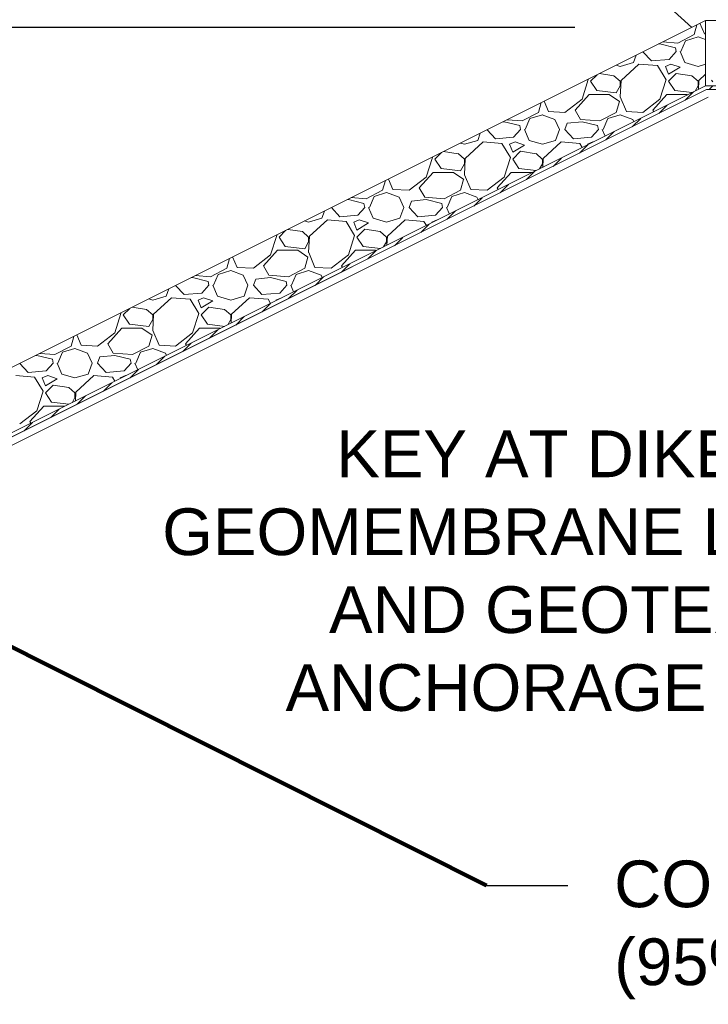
# Model space of a CAD drawing. Header units: inches. Extents: x -981 to -621, y 39 to 285.
# Tile 12 of 19: x -763 to -741, y 235 to 266. Entities that reach past the tile are written whole.
import ezdxf

# ---------------------------------------------------------------- set-up
doc = ezdxf.new("R2010")
doc.units = ezdxf.units.IN
doc.header["$MEASUREMENT"] = 0
doc.layers.get('DefPoints').update_dxf_attribs({"lineweight": 0})
for name, color, linetype, lineweight in [('C-Detl-Grph-Wt 0', 4, 'Continuous', 0), ('G-ANNO-DIMS', 2, 'Continuous', 0), ('G-ANNO-NOTE', 4, 'Continuous', 30), ('G-ANNO-PATT', 250, 'Continuous', 0)]:
    doc.layers.add(name, color=color, linetype=linetype, lineweight=lineweight)
doc.layers.add('G-ANNO-NPLT', color=2, linetype='Continuous', lineweight=0, plot=False)
doc.styles.add("AEC_AC_05ArchDims-CC_1_1'", font='arial.ttf', dxfattribs={"height": 1.5})
doc.styles.add('Style-Arial', font='arial.ttf')
doc.dimstyles.new("AEC_AC_05_Arch-Dims_1_1'", dxfattribs={"dimtxt": 1.5, "dimasz": 2.25, "dimexe": 0.75, "dimexo": 0.75, "dimgap": 0.75, "dimtad": 1, "dimdec": 4, "dimzin": 15, "dimdsep": 46, "dimlunit": 4, "dimtxsty": "AEC_AC_05ArchDims-CC_1_1'", "dimcen": 0.09, "dimclrd": 256, "dimclre": 256, "dimazin": 2, "dimtfac": 0.7, "dimtdec": 4, "dimtix": 1, "dimtmove": 1, "dimatfit": 3, "dimfxl": 1, "dimfrac": 1, "dimtolj": 1, "dimtzin": 15, "dimlwd": 30, "dimlwe": 30, "dimarcsym": 0})
doc.dimstyles.new('USACE ARROW DIM SET', dxfattribs={"dimtxt": 1.5, "dimasz": 2.82, "dimexe": 0.75, "dimexo": 0.75, "dimgap": 0.75, "dimtad": 1, "dimdec": 3, "dimzin": 15, "dimdsep": 46, "dimtxsty": 'Style-Arial', "dimcen": 1.08, "dimclrd": 256, "dimclre": 256, "dimazin": 2, "dimtfac": 1, "dimtdec": 3, "dimtmove": 1, "dimatfit": 1, "dimfxl": 1, "dimtzin": 15, "dimlwd": -1, "dimarcsym": 0})

# ---------------------------------------------------------------- blocks, each defined once
blk = doc.blocks.new('*D62')
at = {"layer": 'DefPoints', "color": 0, "transparency": 16777216}
for p in [(-744.82, 266.131), (-810.977, 231.855), (-810.37, 231.855)]:
    blk.add_point(p, dxfattribs=at)
at = {"layer": 'G-ANNO-DIMS', "lineweight": 30, "transparency": 16777216}
for p, q in [((-745.57, 266.131), (-811.727, 266.131)), ((-810.977, 263.881), (-810.977, 234.105)), ((-811.12, 231.855), (-811.727, 231.855))]:
    blk.add_line(p, q, dxfattribs=at)
at = {"layer": 'G-ANNO-DIMS', "transparency": 16777216}
for points in [[(-811.352, 263.881), (-810.602, 263.881), (-810.977, 266.131)], [(-811.352, 234.105), (-810.602, 234.105), (-810.977, 231.855)]]:
    blk.add_solid(points, dxfattribs=at)
at = {"layer": 'G-ANNO-DIMS', "color": 0, "lineweight": 30, "transparency": 16777216, "insert": (-812.493, 248.993), "char_height": 1.5, "attachment_point": 5, "rotation": 90, "style": "AEC_AC_05ArchDims-CC_1_1'"}
blk.add_mtext('\\A1;6\'-0" MAX', dxfattribs=at)

msp = doc.modelspace()

# ---------------------------------------------------------------- hatches: boundary and pattern name
at = {"layer": 'G-ANNO-PATT', "linetype": 'Continuous', "lineweight": 18}
h = msp.add_hatch(dxfattribs=at)
h.set_pattern_fill('CONC', color=256, style=0, pattern_type=2)
h.set_pattern_definition([(191.332, (-733.6654, 269.7545), (-15.94879, -3.99507), [0.2134, -20.11895]), (286.668, (-733.87464, 269.71253), (-3.987197, 11.985213), [0.19836, -41.50462]), (56.362, (-733.8177, 269.5225), (-3.9872, -3.99507), [0.2775, -14.1182]), (0, (-735.2305, 270.046), (-3.9872, -3.9951), [0.3741, -3.6131]), (130.5454, (-734.85643, 270.0461), (-3.987197, 3.995071), [0.30606, -36.49594]), (233.184, (-735.0554, 270.2787), (-7.974394, -11.98521), [0.29114, -19.67004]), (45.057, (-731.614, 270.8983), (2e-07, -3.9951), [0.2887, -5.3557]), (270, (-731.4102, 271.1026), (-3.9872, 3.9951), [0.1893, -3.8057]), (185.2046, (-731.41023, 270.9133), (-39.871967, -3.995071), [0.20446, -43.83628]), (350.5193, (-731.828, 272.0997), (-3.987197, 6e-07), [0.06324, -24.1912]), (330.8974, (-732.29185, 271.2527), (-27.910377, 15.980283), [0.06325, -41.0066]), (311.13, (-734.70667, 271.962), (-3.987197, 3.99507), [0.06325, -42.36866]), (11.332, (-731.6813, 269.9327), (-15.948787, -3.99507), [0.06325, -20.2691]), (31.014, (-733.0328, 270.1837), (-7.974394, -3.99507), [0.06325, -23.19807]), (350.519, (-731.7338, 268.8527), (-3.987197, 6e-07), [0.06324, -24.1912]), (311.13, (-733.2265, 268.41988), (-3.987197, 3.99507), [0.06325, -42.36866]), (110.519, (-735.077, 268.348), (-3.987197, 11.985212), [0.06325, -34.06237]), (31.0136, (-735.092, 269.6834), (-7.974394, -3.99507), [0.06325, -23.19807]), (71.599, (-734.6305, 270.6922), (-3.9872, -7.99014), [0.06324, -12.5678]), (311.13, (-732.78718, 272.34136), (-3.987197, 3.99507), [0.06325, -42.36866]), (45.057, (-734.8935, 268.6646), (2e-07, -3.9951), [0.451, -5.1933]), (270, (-734.575, 268.984), (-3.9872, 3.9951), [0.2958, -3.6992]), (185.2046, (-734.57488, 268.688), (-39.871967, -3.995071), [0.31946, -43.72128]), (0, (-732.2123, 269.0975), (-3.9872, -3.995), [0.3741, -3.6131]), (130.5454, (-731.83822, 269.0975), (-3.987197, 3.995071), [0.30606, -36.49594]), (233.184, (-732.0372, 269.3301), (-7.974394, -11.98521), [0.29114, -19.67004]), (151.342, (-732.90836, 270.64656), (-35.884771, 19.975354), [0.2134, -49.76868]), (246.8423, (-733.0956, 270.7489), (-3.987197, -7.990141), [0.19832, -30.21793]), (16.7304, (-733.1736, 270.56656), (-27.910378, -7.990142), [0.27705, -41.3573]), (131.931, (-734.94546, 272.0481), (-31.897574, 35.955636), [0.2134, -53.4874]), (227.7826, (-735.08805, 272.20686), (-3.9871967, -3.995071), [0.19614, -59.14192]), (354.7954, (-735.21985, 272.0616), (-39.871967, 3.995071), [0.27472, -43.76602]), (31.0136, (-733.6433, 271.96), (-7.974394, -3.99507), [0.06325, -23.19807]), (31.0136, (-733.2121, 271.1839), (-7.974394, -3.99507), [0.06325, -23.19807]), (31.014, (-734.0572, 268.9763), (-7.974394, -3.99507), [0.06325, -23.19807]), (31.014, (-732.5395, 269.5972), (-7.974394, -3.99507), [0.06325, -23.19807]), (31.0136, (-731.2977, 271.5978), (-7.974394, -3.99507), [0.06325, -23.19807]), (191.332, (-734.2173, 271.3584), (-15.948787, -3.99507), [0.2134, -20.11895]), (286.668, (-734.42654, 271.3165), (-3.987197, 11.985213), [0.19836, -41.50462]), (56.362, (-734.3696, 271.1265), (-3.9872, -3.99507), [0.2775, -14.1182]), (45.057, (-732.8239, 271.976), (2e-07, -3.9951), [0.451, -5.1933]), (270, (-732.5053, 272.2953), (-3.9872, 3.9951), [0.2958, -3.6992]), (185.2046, (-732.50525, 271.9994), (-39.871967, -3.995071), [0.31946, -43.72128]), (31.014, (-731.77375, 268.4245), (-7.974394, -3.99507), [0.06325, -23.19807]), (330.8974, (-732.8955, 268.80365), (-27.910377, 15.980283), [0.06325, -41.0066])])
h.paths.add_polyline_path([(-741.37584, 266.35276), (-724.15736, 266.35276), (-724.15736, 264.25189), (-741.37584, 264.25189)])
at = {"layer": 'G-ANNO-PATT'}
h = msp.add_hatch(dxfattribs=at)
h.set_pattern_fill('MSTN', color=256, style=0, pattern_type=2)
h.set_pattern_definition([(45, (-856.63036, 234.46882), (-0.212132, 0.212132), [])])
h.paths.add_polyline_path([(-807.63749, 230.98767), (-809.89087, 228.4033), (-856.62959, 227.93692), (-856.63079, 228.05692), (-810.01069, 228.52211), (-807.69095, 231.09462), (-741.37584, 264.25189), (-730.15337, 264.25189), (-730.15337, 264.13189), (-741.34752, 264.13189)])

# ---------------------------------------------------------------- linework, layer by layer
at = {"layer": 'C-Detl-Grph-Wt 0'}
for p, q in [((-810.36987, 231.85494, -3.47441), (-741.37584, 266.35276, -3.47441)), ((-806.15839, 231.72804, -3.47441), (-741.34752, 264.13189, -3.47441))]:
    msp.add_line(p, q, dxfattribs=at)
at = {"layer": 'C-Detl-Grph-Wt 0', "elevation": -3.47441, "flags": 128}
msp.add_lwpolyline([(-856.63079, 228.05692), (-810.01069, 228.52211), (-810.01069, 228.52211), (-810.01069, 228.52211), (-807.69095, 231.09462), (-741.37584, 264.25189), (-730.15337, 264.25189), (-730.15337, 264.13189), (-741.34752, 264.13189), (-807.63749, 230.98767), (-809.89087, 228.4033), (-809.89087, 228.4033), (-809.89087, 228.4033), (-856.62959, 227.93692), (-856.63079, 228.05692)], close=True, dxfattribs=at)
msp.add_lwpolyline([(-807.53017, 230.77304), (-741.29086, 263.89189)], dxfattribs=at)
at = {"layer": 'C-Detl-Grph-Wt 0'}
msp.add_3dface([(-741.37584, 266.35276, -3.47441), (-724.15736, 266.35276, -3.47441), (-724.15736, 264.25189, -3.47441), (-741.37584, 264.25189, -3.47441)], dxfattribs=at)
at = {"layer": 'G-ANNO-NOTE'}
msp.add_line((-748.41285, 238.5838, 3.56299), (-745.79761, 238.5838, 3.56299), dxfattribs=at)
at = {"layer": 'G-ANNO-NOTE', "elevation": -3.47441, "flags": 128}
msp.add_lwpolyline([(-741.82022, 266.13056), (-744.79364, 268.8344), (-762.72423, 268.8344)], dxfattribs=at)
at = {"layer": 'G-ANNO-NPLT'}
msp.add_3dface([(-620.8441, 285.13311, -3.51772), (-980.8441, 285.13311, -3.51772), (-980.8441, 39.13311, -3.51772), (-620.8441, 39.13311, -3.51772)], dxfattribs=at)
at = {"layer": 'G-ANNO-PATT'}
for p, q in [((-741.65387, 266.21374, -3.47441), (-741.74309, 265.90145, -3.47441)), ((-741.55893, 266.26121, -3.47441), (-741.41792, 265.92632, -3.47441)), ((-741.74306, 265.90138, -3.47441), (-742.26806, 265.62638, -3.47441)), ((-742.01806, 265.70134, -3.47441), (-741.61806, 265.82634, -3.47441)), ((-741.6181, 265.82642, -3.47441), (-741.37584, 265.73557, -3.47441)), ((-741.41815, 265.92642, -3.47441), (-741.37584, 265.9244, -3.47441)), ((-742.843, 265.60139, -3.47441), (-742.88803, 265.59665, -3.47441)), ((-742.34302, 265.47636, -3.47441), (-742.84302, 265.60136, -3.47441)), ((-742.26792, 265.62636, -3.47441), (-742.75127, 265.66502, -3.47441)), ((-742.3181, 265.3514, -3.47441), (-742.3431, 265.4764, -3.47441)), ((-742.16804, 265.35144, -3.47441), (-742.01804, 265.70144, -3.47441)), ((-743.693, 265.00168, -3.47441), (-743.60932, 265.23599, -3.47441)), ((-743.11823, 265.05169, -3.47441), (-743.38842, 265.34645, -3.47441)), ((-742.31803, 265.35132, -3.47441), (-742.54303, 265.10132, -3.47441)), ((-742.19303, 265.35128, -3.47441), (-742.04303, 265.00128, -3.47441)), ((-744.25064, 264.91532, -3.47441), (-744.11806, 264.87633, -3.47441)), ((-744.11806, 264.87636, -3.47441), (-743.69306, 265.00136, -3.47441)), ((-743.51795, 264.95146, -3.47441), (-744.09295, 264.42646, -3.47441)), ((-742.91811, 264.90143, -3.47441), (-743.51811, 264.95143, -3.47441)), ((-742.54311, 265.10137, -3.47441), (-743.11811, 265.05137, -3.47441)), ((-742.64321, 264.45125, -3.47441), (-742.91821, 264.90125, -3.47441)), ((-742.66811, 264.87638, -3.47441), (-742.56811, 264.62638, -3.47441)), ((-742.49305, 264.95138, -3.47441), (-742.66805, 264.87638, -3.47441)), ((-742.56806, 264.62638, -3.47441), (-742.19306, 264.85138, -3.47441)), ((-742.19307, 264.85136, -3.47441), (-742.49307, 264.95136, -3.47441)), ((-742.04306, 265.00133, -3.47441), (-741.61806, 264.87633, -3.47441)), ((-741.61806, 264.87637, -3.47441), (-741.37584, 264.9476, -3.47441)), ((-744.85759, 264.61184, -3.47441), (-745.06807, 264.40136, -3.47441)), ((-744.31796, 264.57635, -3.47441), (-744.78767, 264.64681, -3.47441)), ((-744.11821, 264.40145, -3.47441), (-744.31821, 264.57645, -3.47441)), ((-742.31807, 264.65136, -3.47441), (-742.56807, 264.40136, -3.47441)), ((-741.81795, 264.57635, -3.47441), (-742.31795, 264.65135, -3.47441)), ((-741.61822, 264.40145, -3.47441), (-741.81822, 264.57645, -3.47441)), ((-741.37584, 264.62469, -3.47441), (-741.59294, 264.42647, -3.47441)), ((-745.34298, 263.82662, -3.47441), (-745.14298, 264.45162, -3.47441)), ((-745.1432, 264.45125, -3.47441), (-745.15152, 264.46487, -3.47441)), ((-745.06808, 264.40138, -3.47441), (-744.86808, 264.10138, -3.47441)), ((-744.24307, 264.02649, -3.47441), (-744.11807, 264.25149, -3.47441)), ((-744.11806, 264.25138, -3.47441), (-744.11806, 264.40138, -3.47441)), ((-744.09299, 264.42653, -3.47441), (-744.11799, 263.90153, -3.47441)), ((-742.84298, 263.82663, -3.47441), (-742.64298, 264.45163, -3.47441)), ((-742.56808, 264.40138, -3.47441), (-742.36808, 264.10138, -3.47441)), ((-741.71093, 264.08435, -3.47441), (-741.61807, 264.25149, -3.47441)), ((-741.61806, 264.25138, -3.47441), (-741.61806, 264.40138, -3.47441)), ((-741.59299, 264.42654, -3.47441), (-741.6068, 264.13642, -3.47441)), ((-745.56803, 263.47632, -3.47441), (-745.11803, 263.97632, -3.47441)), ((-745.11806, 263.97638, -3.47441), (-744.46806, 263.97638, -3.47441)), ((-744.86807, 264.10138, -3.47441), (-744.24307, 264.02638, -3.47441)), ((-744.46786, 263.97629, -3.47441), (-744.14286, 263.75129, -3.47441)), ((-744.11793, 263.90133, -3.47441), (-743.91793, 263.42633, -3.47441)), ((-743.06803, 263.47632, -3.47441), (-742.61803, 263.97632, -3.47441)), ((-742.61806, 263.97638, -3.47441), (-741.96806, 263.97638, -3.47441)), ((-742.36807, 264.10138, -3.47441), (-741.81065, 264.03449, -3.47441)), ((-741.96786, 263.97629, -3.47441), (-741.95075, 263.96444, -3.47441)), ((-746.65388, 263.71368, -3.47441), (-746.74309, 263.40145, -3.47441)), ((-746.55891, 263.76116, -3.47441), (-746.41793, 263.42633, -3.47441)), ((-745.89307, 263.40136, -3.47441), (-745.34307, 263.82636, -3.47441)), ((-744.14309, 263.75145, -3.47441), (-744.24309, 263.40145, -3.47441)), ((-743.39307, 263.40136, -3.47441), (-742.84307, 263.82636, -3.47441)), ((-746.74306, 263.40138, -3.47441), (-747.26805, 263.12638, -3.47441)), ((-747.01806, 263.20134, -3.47441), (-746.61806, 263.32634, -3.47441)), ((-746.61809, 263.32641, -3.47441), (-746.21809, 263.17641, -3.47441)), ((-746.41814, 263.42641, -3.47441), (-745.89314, 263.40141, -3.47441)), ((-745.39303, 263.17638, -3.47441), (-745.56803, 263.47638, -3.47441)), ((-744.24307, 263.40137, -3.47441), (-744.76807, 263.12637, -3.47441)), ((-744.51806, 263.20134, -3.47441), (-744.11806, 263.32634, -3.47441)), ((-744.11809, 263.32641, -3.47441), (-743.71809, 263.17641, -3.47441)), ((-743.91814, 263.42641, -3.47441), (-743.39314, 263.40141, -3.47441)), ((-743.03616, 263.42174, -3.47441), (-743.06803, 263.47638, -3.47441)), ((-747.843, 263.10139, -3.47441), (-747.88788, 263.09666, -3.47441)), ((-747.34302, 262.97636, -3.47441), (-747.84302, 263.10136, -3.47441)), ((-747.26793, 263.12636, -3.47441), (-747.75117, 263.16502, -3.47441)), ((-747.3181, 262.8514, -3.47441), (-747.3431, 262.9764, -3.47441)), ((-747.16804, 262.85144, -3.47441), (-747.01804, 263.20144, -3.47441)), ((-746.21783, 263.17625, -3.47441), (-746.06783, 262.85125, -3.47441)), ((-745.89302, 262.85141, -3.47441), (-745.81802, 263.05141, -3.47441)), ((-745.343, 263.10139, -3.47441), (-745.818, 263.05139, -3.47441)), ((-744.76793, 263.12636, -3.47441), (-745.39293, 263.17636, -3.47441)), ((-744.84302, 262.97636, -3.47441), (-745.34302, 263.10136, -3.47441)), ((-744.8181, 262.8514, -3.47441), (-744.8431, 262.9764, -3.47441)), ((-744.66804, 262.85144, -3.47441), (-744.51804, 263.20144, -3.47441)), ((-743.71783, 263.17625, -3.47441), (-743.68207, 263.09879, -3.47441)), ((-748.69301, 262.50166, -3.47441), (-748.60934, 262.73592, -3.47441)), ((-748.11821, 262.55167, -3.47441), (-748.38839, 262.8464, -3.47441)), ((-747.31803, 262.85132, -3.47441), (-747.54303, 262.60132, -3.47441)), ((-747.19303, 262.85128, -3.47441), (-747.04303, 262.50129, -3.47441)), ((-746.193, 262.50167, -3.47441), (-746.068, 262.85167, -3.47441)), ((-745.61822, 262.55167, -3.47441), (-745.89322, 262.85167, -3.47441)), ((-744.81803, 262.85132, -3.47441), (-745.04303, 262.60132, -3.47441)), ((-744.69303, 262.85128, -3.47441), (-744.60198, 262.63884, -3.47441)), ((-749.25056, 262.4153, -3.47441), (-749.11806, 262.37633, -3.47441)), ((-749.11806, 262.37637, -3.47441), (-748.69306, 262.50137, -3.47441)), ((-748.51796, 262.45145, -3.47441), (-749.09296, 261.92645, -3.47441)), ((-747.9181, 262.40142, -3.47441), (-748.5181, 262.45142, -3.47441)), ((-747.5431, 262.60137, -3.47441), (-748.1181, 262.55137, -3.47441)), ((-747.64319, 261.95126, -3.47441), (-747.91819, 262.40126, -3.47441)), ((-747.6681, 262.37638, -3.47441), (-747.5681, 262.12638, -3.47441)), ((-747.49305, 262.45138, -3.47441), (-747.66805, 262.37638, -3.47441)), ((-747.56806, 262.12638, -3.47441), (-747.19306, 262.35138, -3.47441)), ((-747.19307, 262.35136, -3.47441), (-747.49307, 262.45136, -3.47441)), ((-747.04306, 262.50133, -3.47441), (-746.61806, 262.37633, -3.47441)), ((-746.61806, 262.37637, -3.47441), (-746.19306, 262.50137, -3.47441)), ((-746.01795, 262.45146, -3.47441), (-746.59295, 261.92646, -3.47441)), ((-745.4181, 262.40142, -3.47441), (-746.0181, 262.45142, -3.47441)), ((-745.0431, 262.60137, -3.47441), (-745.6181, 262.55137, -3.47441)), ((-745.33838, 262.27064, -3.47441), (-745.4182, 262.40126, -3.47441)), ((-745.1681, 262.37638, -3.47441), (-745.16124, 262.35921, -3.47441)), ((-744.99305, 262.45138, -3.47441), (-745.16805, 262.37638, -3.47441)), ((-744.98339, 262.44813, -3.47441), (-744.99307, 262.45136, -3.47441)), ((-749.8577, 262.11173, -3.47441), (-750.06807, 261.90136, -3.47441)), ((-749.31796, 262.07635, -3.47441), (-749.78758, 262.14679, -3.47441)), ((-749.1182, 261.90144, -3.47441), (-749.3182, 262.07644, -3.47441)), ((-747.31807, 262.15136, -3.47441), (-747.56807, 261.90136, -3.47441)), ((-746.81796, 262.07635, -3.47441), (-747.31796, 262.15135, -3.47441)), ((-746.6182, 261.90144, -3.47441), (-746.8182, 262.07644, -3.47441)), ((-750.34299, 261.3266, -3.47441), (-750.14299, 261.9516, -3.47441)), ((-750.14319, 261.95127, -3.47441), (-750.15148, 261.96484, -3.47441)), ((-750.06808, 261.90138, -3.47441), (-749.86808, 261.60138, -3.47441)), ((-749.24307, 261.52648, -3.47441), (-749.11807, 261.75148, -3.47441)), ((-749.11806, 261.75138, -3.47441), (-749.11806, 261.90138, -3.47441)), ((-749.09299, 261.92652, -3.47441), (-749.11799, 261.40152, -3.47441)), ((-747.84299, 261.32661, -3.47441), (-747.64299, 261.95161, -3.47441)), ((-747.56808, 261.90138, -3.47441), (-747.36808, 261.60138, -3.47441)), ((-746.7109, 261.58439, -3.47441), (-746.61807, 261.75148, -3.47441)), ((-746.61806, 261.75138, -3.47441), (-746.61806, 261.90138, -3.47441)), ((-746.59299, 261.92653, -3.47441), (-746.60681, 261.63643, -3.47441)), ((-750.56803, 260.97633, -3.47441), (-750.11803, 261.47633, -3.47441)), ((-750.11806, 261.47638, -3.47441), (-749.46806, 261.47638, -3.47441)), ((-749.86807, 261.60138, -3.47441), (-749.24307, 261.52638, -3.47441)), ((-749.46788, 261.4763, -3.47441), (-749.14288, 261.2513, -3.47441)), ((-749.11794, 261.40133, -3.47441), (-748.91794, 260.92633, -3.47441)), ((-748.06803, 260.97632, -3.47441), (-747.61803, 261.47632, -3.47441)), ((-747.61806, 261.47638, -3.47441), (-746.96806, 261.47638, -3.47441)), ((-747.36807, 261.60138, -3.47441), (-746.81068, 261.5345, -3.47441)), ((-746.96787, 261.4763, -3.47441), (-746.95077, 261.46445, -3.47441)), ((-751.65389, 261.21361, -3.47441), (-751.74309, 260.90144, -3.47441)), ((-751.5589, 261.26111, -3.47441), (-751.41794, 260.92633, -3.47441)), ((-750.89307, 260.90136, -3.47441), (-750.34306, 261.32636, -3.47441)), ((-749.14309, 261.25144, -3.47441), (-749.24309, 260.90144, -3.47441)), ((-748.39307, 260.90136, -3.47441), (-747.84307, 261.32636, -3.47441)), ((-751.74306, 260.90138, -3.47441), (-752.26805, 260.62638, -3.47441)), ((-752.01806, 260.70134, -3.47441), (-751.61806, 260.82634, -3.47441)), ((-751.61809, 260.82641, -3.47441), (-751.21809, 260.67641, -3.47441)), ((-751.41813, 260.92641, -3.47441), (-750.89313, 260.90141, -3.47441)), ((-750.39303, 260.67638, -3.47441), (-750.56803, 260.97638, -3.47441)), ((-749.24307, 260.90137, -3.47441), (-749.76807, 260.62637, -3.47441)), ((-749.51806, 260.70134, -3.47441), (-749.11806, 260.82634, -3.47441)), ((-749.11809, 260.82641, -3.47441), (-748.71809, 260.67641, -3.47441)), ((-748.91813, 260.92641, -3.47441), (-748.39313, 260.90141, -3.47441)), ((-748.03617, 260.92176, -3.47441), (-748.06803, 260.97638, -3.47441)), ((-752.84301, 260.60138, -3.47441), (-752.88774, 260.59668, -3.47441)), ((-752.34302, 260.47637, -3.47441), (-752.84302, 260.60136, -3.47441)), ((-752.26794, 260.62636, -3.47441), (-752.75107, 260.66501, -3.47441)), ((-752.3181, 260.3514, -3.47441), (-752.3431, 260.4764, -3.47441)), ((-752.16804, 260.35143, -3.47441), (-752.01804, 260.70143, -3.47441)), ((-751.21785, 260.67627, -3.47441), (-751.06785, 260.35127, -3.47441)), ((-750.89303, 260.35141, -3.47441), (-750.81803, 260.55141, -3.47441)), ((-750.34301, 260.60138, -3.47441), (-750.81801, 260.55138, -3.47441)), ((-749.76794, 260.62636, -3.47441), (-750.39294, 260.67636, -3.47441)), ((-749.84302, 260.47636, -3.47441), (-750.34302, 260.60136, -3.47441)), ((-749.8181, 260.3514, -3.47441), (-749.8431, 260.4764, -3.47441)), ((-749.66804, 260.35143, -3.47441), (-749.51804, 260.70143, -3.47441)), ((-748.71785, 260.67626, -3.47441), (-748.68209, 260.5988, -3.47441)), ((-753.69301, 260.00163, -3.47441), (-753.60936, 260.23586, -3.47441)), ((-753.1182, 260.05164, -3.47441), (-753.38836, 260.34636, -3.47441)), ((-752.5431, 260.10137, -3.47441), (-753.1181, 260.05137, -3.47441)), ((-752.31803, 260.35133, -3.47441), (-752.54303, 260.10133, -3.47441)), ((-752.19303, 260.35129, -3.47441), (-752.04303, 260.00129, -3.47441)), ((-751.19301, 260.00164, -3.47441), (-751.06801, 260.35165, -3.47441)), ((-750.6182, 260.05165, -3.47441), (-750.8932, 260.35165, -3.47441)), ((-750.0431, 260.10137, -3.47441), (-750.6181, 260.05137, -3.47441)), ((-749.81803, 260.35132, -3.47441), (-750.04303, 260.10132, -3.47441)), ((-749.69303, 260.35129, -3.47441), (-749.60199, 260.13885, -3.47441)), ((-754.25049, 259.91529, -3.47441), (-754.11806, 259.87634, -3.47441)), ((-754.11806, 259.87637, -3.47441), (-753.69306, 260.00137, -3.47441)), ((-753.51797, 259.95145, -3.47441), (-754.09297, 259.42645, -3.47441)), ((-752.9181, 259.90142, -3.47441), (-753.5181, 259.95142, -3.47441)), ((-752.64318, 259.45127, -3.47441), (-752.91818, 259.90127, -3.47441)), ((-752.6681, 259.87638, -3.47441), (-752.5681, 259.62638, -3.47441)), ((-752.49305, 259.95138, -3.47441), (-752.66805, 259.87638, -3.47441)), ((-752.56806, 259.62638, -3.47441), (-752.19306, 259.85138, -3.47441)), ((-752.19307, 259.85136, -3.47441), (-752.49307, 259.95136, -3.47441)), ((-752.04306, 260.00134, -3.47441), (-751.61806, 259.87634, -3.47441)), ((-751.61806, 259.87637, -3.47441), (-751.19306, 260.00137, -3.47441)), ((-751.01796, 259.95145, -3.47441), (-751.59296, 259.42646, -3.47441)), ((-750.4181, 259.90142, -3.47441), (-751.0181, 259.95142, -3.47441)), ((-750.33837, 259.77067, -3.47441), (-750.41819, 259.90127, -3.47441)), ((-750.1681, 259.87638, -3.47441), (-750.16124, 259.85923, -3.47441)), ((-749.99305, 259.95138, -3.47441), (-750.16805, 259.87638, -3.47441)), ((-749.98342, 259.94814, -3.47441), (-749.99307, 259.95136, -3.47441)), ((-755.14318, 259.45128, -3.47441), (-755.15144, 259.4648, -3.47441)), ((-754.85782, 259.61161, -3.47441), (-755.06807, 259.40137, -3.47441)), ((-754.31797, 259.57635, -3.47441), (-754.78748, 259.64678, -3.47441)), ((-754.11819, 259.40143, -3.47441), (-754.31818, 259.57643, -3.47441)), ((-752.31807, 259.65136, -3.47441), (-752.56807, 259.40136, -3.47441)), ((-751.81797, 259.57635, -3.47441), (-752.31797, 259.65135, -3.47441)), ((-751.61819, 259.40144, -3.47441), (-751.81819, 259.57643, -3.47441)), ((-755.343, 258.82658, -3.47441), (-755.143, 259.45157, -3.47441)), ((-755.06808, 259.40138, -3.47441), (-754.86808, 259.10138, -3.47441)), ((-754.24307, 259.02647, -3.47441), (-754.11807, 259.25147, -3.47441)), ((-754.11806, 259.25138, -3.47441), (-754.11806, 259.40138, -3.47441)), ((-754.093, 259.42651, -3.47441), (-754.118, 258.90151, -3.47441)), ((-752.84299, 258.82659, -3.47441), (-752.64299, 259.45159, -3.47441)), ((-752.56808, 259.40138, -3.47441), (-752.36808, 259.10138, -3.47441)), ((-751.71088, 259.08442, -3.47441), (-751.61807, 259.25147, -3.47441)), ((-751.61806, 259.25138, -3.47441), (-751.61806, 259.40138, -3.47441)), ((-751.593, 259.42651, -3.47441), (-751.60681, 259.13645, -3.47441)), ((-755.89306, 258.40136, -3.47441), (-755.34306, 258.82636, -3.47441)), ((-755.56803, 258.47633, -3.47441), (-755.11803, 258.97633, -3.47441)), ((-755.11806, 258.97638, -3.47441), (-754.46806, 258.97638, -3.47441)), ((-754.86807, 259.10138, -3.47441), (-754.24306, 259.02638, -3.47441)), ((-754.4679, 258.97631, -3.47441), (-754.1429, 258.75131, -3.47441)), ((-754.11795, 258.90133, -3.47441), (-753.91795, 258.42634, -3.47441)), ((-753.39307, 258.40136, -3.47441), (-752.84307, 258.82636, -3.47441)), ((-753.06803, 258.47633, -3.47441), (-752.61803, 258.97633, -3.47441)), ((-752.61806, 258.97638, -3.47441), (-751.96806, 258.97638, -3.47441)), ((-752.36807, 259.10138, -3.47441), (-751.81072, 259.0345, -3.47441)), ((-751.96789, 258.9763, -3.47441), (-751.95079, 258.96446, -3.47441)), ((-756.65391, 258.71355, -3.47441), (-756.74308, 258.40143, -3.47441)), ((-756.55889, 258.76106, -3.47441), (-756.41795, 258.42634, -3.47441)), ((-754.14308, 258.75144, -3.47441), (-754.24308, 258.40144, -3.47441)), ((-756.74305, 258.40138, -3.47441), (-757.26805, 258.12638, -3.47441)), ((-757.16804, 257.85142, -3.47441), (-757.01804, 258.20142, -3.47441)), ((-757.01806, 258.20134, -3.47441), (-756.61806, 258.32635, -3.47441)), ((-756.61809, 258.32641, -3.47441), (-756.21809, 258.17641, -3.47441)), ((-756.41812, 258.42641, -3.47441), (-755.89312, 258.40141, -3.47441)), ((-755.39304, 258.17638, -3.47441), (-755.56803, 258.47638, -3.47441)), ((-754.24307, 258.40137, -3.47441), (-754.76806, 258.12637, -3.47441)), ((-754.66804, 257.85143, -3.47441), (-754.51804, 258.20143, -3.47441)), ((-754.51806, 258.20135, -3.47441), (-754.11806, 258.32635, -3.47441)), ((-754.11809, 258.32641, -3.47441), (-753.71809, 258.17641, -3.47441)), ((-753.91812, 258.42641, -3.47441), (-753.39312, 258.40141, -3.47441)), ((-753.03618, 258.42177, -3.47441), (-753.06803, 258.47638, -3.47441)), ((-757.84301, 258.10138, -3.47441), (-757.88759, 258.09669, -3.47441)), ((-757.34303, 257.97637, -3.47441), (-757.84303, 258.10137, -3.47441)), ((-757.26795, 258.12636, -3.47441), (-757.75097, 258.165, -3.47441)), ((-757.31809, 257.8514, -3.47441), (-757.34309, 257.97639, -3.47441)), ((-756.21787, 258.17628, -3.47441), (-756.06787, 257.85128, -3.47441)), ((-755.89303, 257.8514, -3.47441), (-755.81803, 258.0514, -3.47441)), ((-755.34301, 258.10138, -3.47441), (-755.81801, 258.05138, -3.47441)), ((-754.76795, 258.12636, -3.47441), (-755.39295, 258.17636, -3.47441)), ((-754.84303, 257.97637, -3.47441), (-755.34303, 258.10137, -3.47441)), ((-754.81809, 257.8514, -3.47441), (-754.84309, 257.9764, -3.47441)), ((-753.71787, 258.17627, -3.47441), (-753.68211, 258.09881, -3.47441)), ((-758.69302, 257.5016, -3.47441), (-758.60938, 257.73579, -3.47441)), ((-758.11818, 257.55161, -3.47441), (-758.38833, 257.84632, -3.47441)), ((-757.54309, 257.60137, -3.47441), (-758.11809, 257.55137, -3.47441)), ((-757.31803, 257.85133, -3.47441), (-757.54303, 257.60133, -3.47441)), ((-757.19304, 257.8513, -3.47441), (-757.04304, 257.5013, -3.47441)), ((-756.19301, 257.50162, -3.47441), (-756.06801, 257.85162, -3.47441)), ((-755.61819, 257.55162, -3.47441), (-755.89319, 257.85162, -3.47441)), ((-755.04309, 257.60137, -3.47441), (-755.61809, 257.55137, -3.47441)), ((-754.81803, 257.85133, -3.47441), (-755.04303, 257.60133, -3.47441)), ((-754.69304, 257.8513, -3.47441), (-754.602, 257.63887, -3.47441)), ((-759.25041, 257.41527, -3.47441), (-759.11806, 257.37634, -3.47441)), ((-759.11806, 257.37637, -3.47441), (-758.69306, 257.50137, -3.47441)), ((-758.51798, 257.45144, -3.47441), (-759.09298, 256.92644, -3.47441)), ((-757.91809, 257.40141, -3.47441), (-758.51809, 257.45141, -3.47441)), ((-757.64317, 256.95128, -3.47441), (-757.91817, 257.40128, -3.47441)), ((-757.66809, 257.37638, -3.47441), (-757.56809, 257.12638, -3.47441)), ((-757.49305, 257.45138, -3.47441), (-757.66805, 257.37638, -3.47441)), ((-757.56806, 257.12638, -3.47441), (-757.19306, 257.35138, -3.47441)), ((-757.19307, 257.35136, -3.47441), (-757.49307, 257.45136, -3.47441)), ((-757.04306, 257.50134, -3.47441), (-756.61806, 257.37634, -3.47441)), ((-756.61806, 257.37637, -3.47441), (-756.19306, 257.50137, -3.47441)), ((-756.01797, 257.45145, -3.47441), (-756.59297, 256.92645, -3.47441)), ((-755.41809, 257.40141, -3.47441), (-756.01809, 257.45141, -3.47441)), ((-755.33837, 257.27069, -3.47441), (-755.41817, 257.40128, -3.47441)), ((-755.16809, 257.37638, -3.47441), (-755.16124, 257.35925, -3.47441)), ((-754.99305, 257.45138, -3.47441), (-755.16805, 257.37638, -3.47441)), ((-754.98344, 257.44815, -3.47441), (-754.99307, 257.45136, -3.47441)), ((-760.343, 256.32655, -3.47441), (-760.143, 256.95155, -3.47441)), ((-760.14316, 256.95129, -3.47441), (-760.1514, 256.96476, -3.47441)), ((-759.85794, 257.1115, -3.47441), (-760.06806, 256.90137, -3.47441)), ((-759.31798, 257.07636, -3.47441), (-759.78739, 257.14677, -3.47441)), ((-759.11817, 256.90143, -3.47441), (-759.31817, 257.07643, -3.47441)), ((-759.09301, 256.92649, -3.47441), (-759.11801, 256.40149, -3.47441)), ((-757.843, 256.32657, -3.47441), (-757.643, 256.95157, -3.47441)), ((-757.31807, 257.15137, -3.47441), (-757.56807, 256.90137, -3.47441)), ((-756.81798, 257.07636, -3.47441), (-757.31798, 257.15136, -3.47441)), ((-756.61818, 256.90143, -3.47441), (-756.81817, 257.07643, -3.47441)), ((-756.593, 256.9265, -3.47441), (-756.60681, 256.63647, -3.47441)), ((-760.06807, 256.90138, -3.47441), (-759.86807, 256.60138, -3.47441)), ((-759.24307, 256.52646, -3.47441), (-759.11807, 256.75146, -3.47441)), ((-759.11806, 256.75138, -3.47441), (-759.11806, 256.90138, -3.47441)), ((-757.56808, 256.90138, -3.47441), (-757.36808, 256.60138, -3.47441)), ((-756.71085, 256.58445, -3.47441), (-756.61807, 256.75146, -3.47441)), ((-756.61806, 256.75138, -3.47441), (-756.61806, 256.90138, -3.47441)), ((-760.89306, 255.90136, -3.47441), (-760.34306, 256.32636, -3.47441)), ((-760.56804, 255.97634, -3.47441), (-760.11804, 256.47634, -3.47441)), ((-760.11806, 256.47638, -3.47441), (-759.46806, 256.47638, -3.47441)), ((-759.86806, 256.60138, -3.47441), (-759.24306, 256.52638, -3.47441)), ((-759.46791, 256.47631, -3.47441), (-759.14291, 256.25131, -3.47441)), ((-759.11796, 256.40134, -3.47441), (-758.91796, 255.92634, -3.47441)), ((-758.39307, 255.90136, -3.47441), (-757.84306, 256.32636, -3.47441)), ((-758.06803, 255.97633, -3.47441), (-757.61803, 256.47633, -3.47441)), ((-757.61806, 256.47638, -3.47441), (-756.96806, 256.47638, -3.47441)), ((-757.36806, 256.60138, -3.47441), (-756.81075, 256.5345, -3.47441)), ((-756.96791, 256.47631, -3.47441), (-756.95081, 256.46447, -3.47441)), ((-761.65392, 256.21348, -3.47441), (-761.74308, 255.90143, -3.47441)), ((-761.55888, 256.26101, -3.47441), (-761.41797, 255.92634, -3.47441)), ((-759.14308, 256.25143, -3.47441), (-759.24308, 255.90143, -3.47441)), ((-762.26796, 255.62636, -3.47441), (-762.75087, 255.665, -3.47441)), ((-761.74305, 255.90138, -3.47441), (-762.26805, 255.62638, -3.47441)), ((-762.16804, 255.35142, -3.47441), (-762.01804, 255.70142, -3.47441)), ((-762.01806, 255.70135, -3.47441), (-761.61806, 255.82635, -3.47441)), ((-761.61808, 255.8264, -3.47441), (-761.21808, 255.6764, -3.47441)), ((-761.41812, 255.9264, -3.47441), (-760.89312, 255.9014, -3.47441)), ((-761.21789, 255.67629, -3.47441), (-761.06789, 255.35129, -3.47441)), ((-760.39304, 255.67638, -3.47441), (-760.56804, 255.97638, -3.47441)), ((-759.76796, 255.62636, -3.47441), (-760.39296, 255.67636, -3.47441)), ((-759.24306, 255.90137, -3.47441), (-759.76806, 255.62637, -3.47441)), ((-759.66804, 255.35142, -3.47441), (-759.51804, 255.70142, -3.47441)), ((-759.51806, 255.70135, -3.47441), (-759.11806, 255.82635, -3.47441)), ((-759.11808, 255.8264, -3.47441), (-758.71808, 255.6764, -3.47441)), ((-758.91812, 255.9264, -3.47441), (-758.39312, 255.9014, -3.47441)), ((-758.71789, 255.67628, -3.47441), (-758.68213, 255.59882, -3.47441)), ((-758.03619, 255.92179, -3.47441), (-758.06804, 255.97638, -3.47441)), ((-763.11817, 255.05158, -3.47441), (-763.3883, 255.34627, -3.47441)), ((-762.84302, 255.60138, -3.47441), (-762.88744, 255.59671, -3.47441)), ((-762.34303, 255.47637, -3.47441), (-762.84303, 255.60137, -3.47441)), ((-762.31804, 255.35134, -3.47441), (-762.54304, 255.10134, -3.47441)), ((-762.31809, 255.35139, -3.47441), (-762.34309, 255.47639, -3.47441)), ((-762.19304, 255.35131, -3.47441), (-762.04304, 255.00131, -3.47441)), ((-761.19302, 255.00159, -3.47441), (-761.06802, 255.35159, -3.47441)), ((-760.61817, 255.05159, -3.47441), (-760.89317, 255.35159, -3.47441)), ((-760.89303, 255.3514, -3.47441), (-760.81803, 255.5514, -3.47441)), ((-760.34302, 255.60138, -3.47441), (-760.81802, 255.55138, -3.47441)), ((-759.84303, 255.47637, -3.47441), (-760.34303, 255.60137, -3.47441)), ((-759.81803, 255.35133, -3.47441), (-760.04303, 255.10133, -3.47441)), ((-759.81809, 255.35139, -3.47441), (-759.84309, 255.47639, -3.47441)), ((-759.69304, 255.35131, -3.47441), (-759.602, 255.13889, -3.47441)), ((-762.54309, 255.10137, -3.47441), (-763.11809, 255.05137, -3.47441)), ((-760.04309, 255.10137, -3.47441), (-760.61809, 255.05137, -3.47441)), ((-762.91809, 254.90141, -3.47441), (-763.51809, 254.95141, -3.47441)), ((-762.64315, 254.45129, -3.47441), (-762.91815, 254.90129, -3.47441)), ((-762.66809, 254.87638, -3.47441), (-762.56809, 254.62638, -3.47441)), ((-762.49305, 254.95138, -3.47441), (-762.66805, 254.87638, -3.47441)), ((-762.56806, 254.62638, -3.47441), (-762.19306, 254.85138, -3.47441)), ((-762.19307, 254.85136, -3.47441), (-762.49307, 254.95136, -3.47441)), ((-762.04306, 255.00134, -3.47441), (-761.61806, 254.87634, -3.47441)), ((-761.61806, 254.87637, -3.47441), (-761.19306, 255.00137, -3.47441)), ((-761.01798, 254.95144, -3.47441), (-761.59298, 254.42644, -3.47441)), ((-760.41809, 254.90141, -3.47441), (-761.01809, 254.95141, -3.47441)), ((-760.33836, 254.77071, -3.47441), (-760.41816, 254.90129, -3.47441)), ((-760.16809, 254.87638, -3.47441), (-760.16125, 254.85927, -3.47441)), ((-759.99305, 254.95138, -3.47441), (-760.16806, 254.87638, -3.47441)), ((-759.98346, 254.94816, -3.47441), (-759.99307, 254.95136, -3.47441)), ((-762.84301, 253.82654, -3.47441), (-762.64301, 254.45154, -3.47441)), ((-762.56807, 254.40138, -3.47441), (-762.36807, 254.10138, -3.47441)), ((-762.31807, 254.65137, -3.47441), (-762.56806, 254.40137, -3.47441)), ((-761.81799, 254.57636, -3.47441), (-762.31799, 254.65136, -3.47441)), ((-761.61816, 254.40142, -3.47441), (-761.81816, 254.57642, -3.47441)), ((-761.61806, 254.25138, -3.47441), (-761.61806, 254.40138, -3.47441)), ((-761.59301, 254.42649, -3.47441), (-761.60682, 254.13649, -3.47441)), ((-762.36806, 254.10138, -3.47441), (-761.81078, 254.03451, -3.47441)), ((-761.71083, 254.08449, -3.47441), (-761.61807, 254.25145, -3.47441)), ((-763.39306, 253.40136, -3.47441), (-762.84306, 253.82636, -3.47441)), ((-763.06804, 253.47634, -3.47441), (-762.61804, 253.97634, -3.47441)), ((-762.61806, 253.97638, -3.47441), (-761.96806, 253.97638, -3.47441)), ((-761.96793, 253.97632, -3.47441), (-761.95083, 253.96448, -3.47441)), ((-763.0362, 253.4218, -3.47441), (-763.06804, 253.47638, -3.47441))]:
    msp.add_line(p, q, dxfattribs=at)

# ---------------------------------------------------------------- texts
at = {"layer": 'G-ANNO-NOTE', "char_height": 1.5, "style": 'Style-Arial'}
for s, insert, attachment_point in [('KEY AT DIKE FOR\\PGEOMEMBRANE LINER\\PAND GEOTEXTILE\\PANCHORAGE (TYP)', (-735.30181, 253.1926, -3.47441), 3), ('COMPACTED SUITABLE FILL\\P(95% ASTM D1557)', (-744.31219, 239.38969, -3.47638), 1)]:
    msp.add_mtext(s, dxfattribs=dict(at, insert=insert, attachment_point=attachment_point))

# ---------------------------------------------------------------- dimensions: what is measured, and where the dimension line sits
at = {"layer": 'G-ANNO-DIMS', "lineweight": 30}
dim = msp.add_linear_dim(base=(-810.97724, 231.85494, -3.47441), p1=(-744.82022, 266.13056, -3.47441), p2=(-810.36987, 231.85494, -3.47441), angle=270, text='6\'-0" MAX', dimstyle="AEC_AC_05_Arch-Dims_1_1'", dxfattribs=at)
dim.commit()
dim.dimension.update_dxf_attribs({"geometry": '*D62', "text_midpoint": (-812.4931, 248.99275, -3.47441)})

# ---------------------------------------------------------------- leaders
at = {"layer": 'G-ANNO-NOTE', "annotation_type": 0, "has_hookline": 1, "hookline_direction": 1, "text_width": 23.38199}
msp.add_leader([(-728.57702, 257.17329, -3.47441), (-731.73181, 252.41687, -3.47441), (-734.55181, 252.41687, -3.47441)], dimstyle='USACE ARROW DIM SET', override={"dimtad": 0, "dimclrd": 0, "dimlwd": 65534}, dxfattribs=at)
at = {"layer": 'G-ANNO-NOTE'}
msp.add_leader([(-766.99712, 247.92673, 3.56299), (-748.41285, 238.5838, 3.56299)], dimstyle='USACE ARROW DIM SET', override={"dimtad": 0, "dimclrd": 0, "dimlwd": 65534}, dxfattribs=at)

doc.saveas('drawing.dxf')
